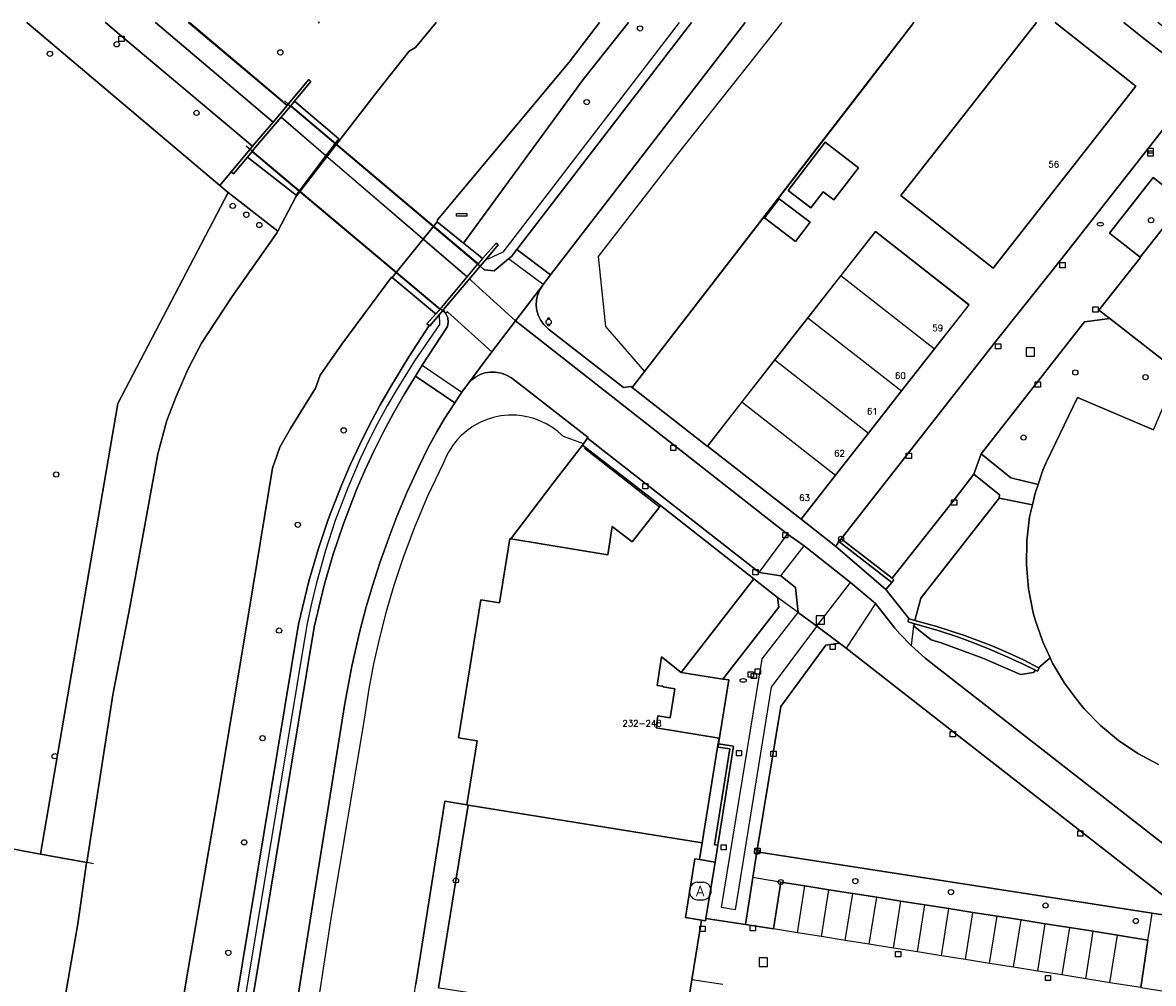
# Model space of a CAD drawing. Header units: metres. Extents: x 108000 to 109000, y 423600 to 424200.
# Tile 94 of 106: x 108627 to 108735, y 424108 to 424200. Entities that reach past the tile are written whole.
import ezdxf

# ---------------------------------------------------------------- set-up
doc = ezdxf.new("R2010")
doc.units = ezdxf.units.M
doc.header["$MEASUREMENT"] = 0
for name, color, linetype in [('afval apart plaats', 10, 'Continuous'), ('afvalbak', 10, 'Continuous'), ('brandkraan _ -put', 10, 'Continuous'), ('dek', 10, 'Continuous'), ('Erf', 10, 'Continuous'), ('Fietspad', 10, 'Continuous'), ('gasput', 10, 'Continuous'), ('gesloten verharding', 10, 'Continuous'), ('groenvoorziening', 10, 'Continuous'), ('half verhard', 10, 'Continuous'), ('Hek', 10, 'Continuous'), ('Huisnummers', 10, 'Continuous'), ('inspectie- _rioolput', 10, 'Continuous'), ('kolk', 10, 'Continuous'), ('Muur', 10, 'Continuous'), ('oever_ slootkant', 10, 'Continuous'), ('onverhard', 10, 'Continuous'), ('open verharding', 10, 'Continuous'), ('pand', 10, 'Continuous'), ('Parkeervlak', 10, 'Continuous'), ('rijbaan lokale weg', 10, 'Continuous'), ('struiken', 10, 'Continuous'), ('vegetatieobject', 10, 'Continuous'), ('verklikker transportleiding', 10, 'Continuous'), ('Voetpad', 10, 'Continuous'), ('Walbescherming', 10, 'Continuous'), ('waterleidingput', 10, 'Continuous'), ('waterloop_ sloot', 10, 'Continuous'), ('Wegmarkering', 10, 'Continuous'), ('Woonerf', 10, 'Continuous')]:
    doc.layers.add(name, color=color, linetype=linetype)
doc.styles.get("Standard").update_dxf_attribs({"font": 'txt.shx'})

# ---------------------------------------------------------------- blocks, each defined once
blk = doc.blocks.new('138_ACAD_1_FMEBLOCK26')
at = {"layer": 'pand', "color": 1}
for points in [[(1.73, 11.71), (-11.22, -4.79), (-2.4, -11.72)], [(-2.4, -11.72), (11.22, 5.64), (3.51, 11.71)]]:
    blk.add_lwpolyline(points, dxfattribs=at)
blk = doc.blocks.new('138_ACAD_1_FMEBLOCK50')
at = {"layer": 'Erf', "color": 52, "true_color": 0xd2d200}
for points in [[(-0.22, 24.98), (-4.82, 19.02), (-25.93, -8.31), (-27.11, -9.84), (-19.94, -15.45), (-19.93, -15.43), (-16.62, -11.21), (-13.48, -7.2), (-10.33, -3.18)], [(-10.33, -3.18), (-7.19, 0.83), (-3.89, 5.05), (5.04, -1.95), (1.75, -6.15), (-1.4, -10.17), (-4.55, -14.19), (-7.69, -18.2), (-10.99, -22.41), (-7.7, -24.98), (-7.48, -24.73), (-7.41, -24.52), (-7.16, -24.29), (7.77, -5.22), (13.91, 2.48), (27.11, 19.31), (21.89, 23.35), (19.82, 24.98)]]:
    blk.add_lwpolyline(points, dxfattribs=at)
blk = doc.blocks.new('138_ACAD_1_FMEBLOCK51')
at = {"layer": 'Erf', "color": 52, "true_color": 0xd2d200}
for points in [[(-2.4, -11.72), (-11.22, -4.79), (1.73, 11.71)], [(3.51, 11.71), (11.22, 5.64), (-2.4, -11.72)]]:
    blk.add_lwpolyline(points, dxfattribs=at)
blk = doc.blocks.new('138_ACAD_1_FMEBLOCK87')
at = {"layer": 'Woonerf', "color": 52, "true_color": 0xd2d200}
blk.add_line((4.22, -1.24), (-0.98, 2.83), dxfattribs=at)
blk.add_lwpolyline([(-4.22, 2.83), (-2.15, 1.2), (3.07, -2.83)], dxfattribs=at)

msp = doc.modelspace()

# ---------------------------------------------------------------- linework, layer by layer
at = {"layer": 'afval apart plaats', "color": 32, "true_color": 0xe17500}
for p, q in [((108691.129, 424117.965), (108691.729, 424117.965)), ((108691.129, 424116.265), (108691.729, 424116.265))]:
    msp.add_line(p, q, dxfattribs=at)
for centre, start, end in [((108691.236, 424117.115), 97.15267, 262.84733), ((108691.623, 424117.115), 277.15267, 82.84733)]:
    msp.add_arc(centre, 0.857, start, end, dxfattribs=at)
at = {"layer": 'afvalbak', "color": 30, "true_color": 0xf07a00}
msp.add_circle((108676.966, 424171.431), 0.25, dxfattribs=at)
for centre, start, end in [((108676.966, 424171.681), 345.52249, 194.47751), ((108676.966, 424171.181), 165.52249, 14.47751)]:
    msp.add_arc(centre, 0.125, start, end, dxfattribs=at)
at = {"layer": 'brandkraan _ -put', "color": 5}
for centre in [(108729.606, 424180.758), (108695.527, 424137.22)]:
    msp.add_ellipse(centre, major_axis=(0.3, 0), ratio=0.5833333, dxfattribs=at)
at = {"layer": 'dek', "color": 255}
msp.add_lwpolyline([(108652.358, 424192.059), (108652.332, 424192.036), (108652.208, 424191.884), (108651.423, 424190.96), (108648.805, 424187.876), (108648.706, 424187.726), (108648.681, 424187.689), (108666.575, 424172.637), (108666.614, 424172.683), (108666.725, 424172.814), (108669.185, 424175.728), (108670.092, 424176.802), (108670.187, 424176.934), (108670.227, 424176.99), (108652.358, 424192.059)], dxfattribs=at)
at = {"layer": 'Erf', "color": 52, "true_color": 0xd2d200}
for points in [[(108628.481, 424120.639), (108635.856, 424163.643), (108646.372, 424183.788), (108645.576, 424184.46), (108627.156, 424200)], [(108699.806, 424183.977), (108703.343, 424188.592), (108706.523, 424186.155), (108704.169, 424183.084), (108703.156, 424183.861), (108701.972, 424182.317), (108699.806, 424183.977)], [(108698.947, 424183.195), (108701.921, 424180.942), (108700.531, 424179.108), (108697.557, 424181.36), (108698.947, 424183.195)], [(108683.04, 424151.903), (108684.927, 424150.433), (108687.496, 424153.73), (108687.545, 424153.793), (108687.634, 424153.907), (108680.207, 424159.654), (108677.364, 424156.018), (108673.342, 424150.72), (108682.604, 424149.216), (108683.04, 424151.903)], [(108602.955, 424125.555), (108614.205, 424123.404), (108626.756, 424120.954), (108628.481, 424120.639)], [(108625.721, 424082.202), (108627.089, 424085.596), (108632.018, 424113.987), (108632.875, 424119.813), (108632.879, 424119.836), (108628.481, 424120.639)]]:
    msp.add_lwpolyline(points, dxfattribs=at)
at = {"layer": 'Fietspad', "color": 255}
for p, q in [((108648.681, 424187.689), (108653.159, 424183.922)), ((108653.159, 424183.922), (108655.711, 424187.282)), ((108697.063, 424147.513), (108699.75, 424151.173)), ((108701.343, 424150.051), (108699.75, 424151.173)), ((108699.122, 424147.192), (108701.343, 424150.051)), ((108705.783, 424146.57), (108701.343, 424150.051)), ((108697.063, 424147.513), (108699.122, 424147.192)), ((108702.554, 424142.39), (108705.783, 424146.57)), ((108708.156, 424144.564), (108705.783, 424146.57)), ((108708.156, 424144.564), (108705.359, 424140.283))]:
    msp.add_line(p, q, dxfattribs=at)
for points in [[(108634.664, 424200), (108636.199, 424198.693), (108648.715, 424188.197), (108650.66, 424190.512), (108639.431, 424200)], [(108655.711, 424187.282), (108656.935, 424188.893), (108652.723, 424192.503), (108652.358, 424192.059), (108652.332, 424192.036), (108648.805, 424187.876)], [(108655.711, 424187.282), (108651.423, 424190.96), (108648.805, 424187.876)], [(108648.681, 424187.689), (108648.228, 424187.152), (108652.867, 424183.538), (108653.159, 424183.922)], [(108648.805, 424187.876), (108648.706, 424187.726), (108648.681, 424187.689)], [(108653.159, 424183.922), (108666.575, 424172.637), (108666.614, 424172.683), (108666.725, 424172.814), (108669.185, 424175.728), (108655.711, 424187.282)], [(108699.75, 424151.173), (108673.792, 424171.551), (108671.547, 424168.562), (108669.303, 424165.574), (108669.536, 424165.827), (108669.983, 424166.171), (108670.419, 424166.401), (108670.886, 424166.56), (108671.372, 424166.643), (108671.865, 424166.647), (108672.421, 424166.557), (108672.887, 424166.397), (108673.433, 424166.091), (108680.73, 424160.393), (108680.663, 424160.336), (108696.704, 424147.794), (108697.063, 424147.513)], [(108699.122, 424147.192), (108700.505, 424146.096), (108700.78, 424143.708), (108702.554, 424142.39)], [(108705.359, 424140.283), (108715.538, 424132.339), (108737.469, 424115.225), (108743.233, 424110.694), (108747.269, 424107.505), (108747.155, 424107.642), (108749.577, 424110.737), (108712.889, 424139.344), (108711.569, 424140.535), (108710.471, 424141.672), (108709.999, 424142.208), (108708.156, 424144.564)], [(108702.554, 424142.39), (108704.731, 424140.773), (108705.359, 424140.283)]]:
    msp.add_lwpolyline(points, dxfattribs=at)
at = {"layer": 'gasput', "color": 254, "true_color": 0xd2d2d2}
for p, q in [((108696.284, 424137.39), (108696.284, 424137.89)), ((108696.284, 424137.89), (108696.784, 424137.89)), ((108696.668, 424137.821), (108696.668, 424138.321)), ((108696.668, 424138.321), (108697.168, 424138.321)), ((108697.168, 424137.821), (108696.668, 424137.821)), ((108696.784, 424137.89), (108696.784, 424137.39)), ((108697.168, 424138.321), (108697.168, 424137.821)), ((108696.784, 424137.39), (108696.284, 424137.39))]:
    msp.add_line(p, q, dxfattribs=at)
at = {"layer": 'gesloten verharding', "color": 255}
for points in [[(108652.103, 424192.229), (108651.998, 424192.104), (108650.66, 424190.512), (108648.715, 424188.197), (108648.479, 424187.916), (108646.674, 424185.767), (108646.892, 424185.574), (108648.228, 424187.152), (108648.681, 424187.689), (108648.706, 424187.726), (108648.805, 424187.876), (108652.332, 424192.036), (108652.358, 424192.059), (108652.723, 424192.503), (108654.265, 424194.381), (108654.072, 424194.574), (108652.103, 424192.229)], [(108670.647, 424177.473), (108670.254, 424177.79), (108668.837, 424178.934), (108666.311, 424180.974), (108662.038, 424175.679), (108666.073, 424172.307), (108666.2, 424172.201)], [(108666.2, 424172.201), (108665.347, 424171.236), (108665.571, 424171.079), (108665.618, 424171.046), (108666.517, 424172.114), (108666.838, 424172.495), (108666.938, 424172.613), (108669.403, 424175.539), (108670.415, 424176.741), (108671.055, 424177.501), (108672.131, 424178.778), (108671.952, 424178.964), (108670.647, 424177.473)], [(108670.647, 424177.473), (108670.227, 424176.99), (108670.187, 424176.934), (108670.092, 424176.802), (108666.725, 424172.814), (108666.614, 424172.683), (108666.2, 424172.201)], [(108693.125, 424130.854), (108693.085, 424130.86), (108691.613, 424121.726), (108691.351, 424120.118), (108692.839, 424119.876), (108693.096, 424121.48), (108692.782, 424121.525), (108694.247, 424130.68), (108693.125, 424130.854)]]:
    msp.add_lwpolyline(points, dxfattribs=at)
at = {"layer": 'groenvoorziening', "color": 3}
for points in [[(108642.601, 424200), (108651.578, 424192.457), (108651.643, 424192.403), (108651.998, 424192.104), (108652.103, 424192.229), (108654.072, 424194.574), (108654.265, 424194.381), (108652.723, 424192.503), (108656.935, 424188.893), (108652.867, 424183.538), (108648.228, 424187.152), (108646.892, 424185.574), (108646.674, 424185.767), (108645.576, 424184.46), (108646.372, 424183.788), (108651.121, 424180.108), (108652.847, 424183.365), (108660.627, 424193.467), (108663.649, 424197.285), (108664.249, 424197.612), (108666.239, 424200)], [(108684.572, 424200), (108680.269, 424194.556), (108668.837, 424178.934), (108670.254, 424177.79), (108670.647, 424177.473), (108671.952, 424178.964), (108672.131, 424178.778), (108671.055, 424177.501)], [(108671.055, 424177.501), (108670.415, 424176.741), (108670.742, 424176.477), (108670.838, 424176.396), (108671.758, 424176.307), (108673.145, 424177.449), (108673.42, 424177.675), (108673.935, 424178.344), (108690.595, 424200)], [(108689.422, 424200), (108672.6, 424178.106), (108671.156, 424177.416), (108671.055, 424177.501)], [(108695.73, 424200), (108677.152, 424175.926), (108676.437, 424175), (108676.403, 424174.956), (108676.14, 424174.55), (108675.923, 424174.039), (108675.813, 424173.567), (108675.782, 424173.013), (108675.839, 424172.531), (108675.972, 424172.064), (108676.214, 424171.565), (108676.498, 424171.171), (108676.949, 424170.741), (108684.11, 424165.177), (108684.82, 424165.254), (108684.924, 424165.173), (108686.112, 424166.711)], [(108699.212, 424200), (108695.928, 424195.87), (108689.308, 424187.546), (108681.691, 424177.68), (108682.4, 424170.982), (108686.112, 424166.711)], [(108686.112, 424166.711), (108707.216, 424194.039), (108711.819, 424200)], [(108737.57, 424182.907), (108734.644, 424185.223), (108730.488, 424179.912), (108733.399, 424177.624), (108737.57, 424182.907)], [(108666.517, 424172.114), (108665.618, 424171.046), (108665.571, 424171.079), (108663.63, 424168.102), (108662.977, 424167.053), (108661.895, 424165.279), (108660.857, 424163.464), (108659.869, 424161.619), (108658.933, 424159.747), (108658.05, 424157.85), (108657.219, 424155.921), (108655.96, 424152.678), (108654.957, 424149.703), (108654.077, 424146.685), (108653.101, 424142.585), (108644.409, 424090.053), (108643.383, 424084.267), (108642.204, 424077.264), (108634.969, 424034.289), (108634.44, 424030.826), (108618.367, 424033.903)], [(108643.683, 424077.015), (108644.861, 424084.012), (108645.887, 424089.8), (108654.572, 424142.288), (108655.528, 424146.301), (108656.388, 424149.253), (108657.371, 424152.167), (108658.607, 424155.353), (108659.419, 424157.236), (108660.284, 424159.095), (108661.201, 424160.929), (108662.169, 424162.737), (108663.187, 424164.516), (108664.254, 424166.266), (108664.895, 424167.296), (108667.312, 424171.002), (108667.376, 424171.412), (108667.334, 424171.809), (108667.166, 424172.22), (108667.128, 424172.252), (108666.981, 424172.481), (108666.938, 424172.613), (108666.838, 424172.495), (108666.517, 424172.114)], [(108666.517, 424172.114), (108666.559, 424171.181), (108664.175, 424167.726), (108662.401, 424164.888), (108661.565, 424163.438), (108660.609, 424161.673), (108659.85, 424160.181), (108658.988, 424158.367), (108657.792, 424155.602), (108656.605, 424152.473), (108655.665, 424149.611), (108654.767, 424146.387), (108654.302, 424144.434), (108653.896, 424142.486), (108645.162, 424089.896), (108643.683, 424077.015)], [(108737.043, 424166.656), (108730.502, 424171.755), (108728.109, 424171.433), (108718.252, 424158.829), (108721.063, 424156.565), (108723.666, 424155.931), (108724.125, 424157.275), (108724.468, 424158.085), (108727.423, 424164.208), (108734.68, 424161.119), (108737.043, 424166.656)], [(108680.519, 424160.12), (108680.663, 424160.336), (108680.73, 424160.393), (108673.433, 424166.091), (108672.887, 424166.397), (108672.421, 424166.557), (108671.865, 424166.647), (108671.372, 424166.643), (108670.886, 424166.56), (108670.419, 424166.401), (108669.983, 424166.171), (108669.536, 424165.827), (108669.303, 424165.574), (108668.677, 424164.715), (108668.006, 424163.725), (108667.004, 424162.147), (108666.29, 424160.929), (108665.478, 424159.443), (108664.534, 424157.537), (108663.474, 424155.218), (108662.485, 424152.868), (108661.696, 424150.83), (108660.843, 424148.427), (108660.171, 424146.347), (108659.554, 424144.25), (108658.905, 424141.784), (108658.182, 424138.587), (108657.527, 424135.003), (108649.236, 424083.319)], [(108680.519, 424160.12), (108680.274, 424159.804), (108678.367, 424160.5), (108677.844, 424160.973), (108677.336, 424161.35), (108676.796, 424161.68), (108676.131, 424162), (108675.537, 424162.217), (108675.028, 424162.357), (108674.406, 424162.472), (108673.881, 424162.525), (108673.143, 424162.532), (108672.408, 424162.46), (108671.788, 424162.337), (108671.081, 424162.123), (108670.401, 424161.835), (108669.756, 424161.477), (108669.152, 424161.053), (108668.596, 424160.567), (108668.233, 424160.185), (108667.836, 424159.692), (108667.486, 424159.165), (108667.232, 424158.703), (108666.9, 424157.927), (108665.412, 424154.797), (108664.182, 424151.892), (108663.072, 424148.939), (108662.188, 424146.277), (108661.402, 424143.586), (108660.714, 424140.867), (108660.264, 424138.812), (108659.81, 424136.401), (108659.34, 424133.281), (108656.255, 424114.898), (108652.01, 424087.298)], [(108654.01, 424054.003), (108654.201, 424053.972), (108654.707, 424057.113), (108656.277, 424067.168), (108656.762, 424070.1), (108657.714, 424069.926), (108658.214, 424072.933), (108658.232, 424073.043), (108656.391, 424073.343), (108660.73, 424100.404), (108663.486, 424103.133), (108664.291, 424108.231), (108667.052, 424125.702), (108669.158, 424125.342), (108670.152, 424131.458), (108668.357, 424131.75), (108670.488, 424144.893), (108672.274, 424144.606), (108673.259, 424150.734), (108673.342, 424150.72), (108677.364, 424156.018), (108680.207, 424159.654), (108680.519, 424160.12)], [(108719.946, 424154.624), (108719.992, 424154.923), (108717.534, 424156.914), (108715.652, 424154.454), (108709.732, 424146.965), (108709.909, 424146.828), (108709.713, 424146.556), (108709.128, 424145.883), (108711.352, 424143.078), (108711.912, 424142.925), (108712.479, 424145.057), (108719.946, 424154.624)], [(108705.359, 424140.283), (108704.731, 424140.773), (108703.417, 424140.567), (108699.123, 424134.737), (108696.842, 424120.848), (108734.554, 424115.01), (108737.006, 424114.63), (108737.469, 424115.225), (108715.538, 424132.339), (108705.359, 424140.283)]]:
    msp.add_lwpolyline(points, dxfattribs=at)
at = {"layer": 'half verhard', "color": 255}
msp.add_lwpolyline([(108698.81, 424145.142), (108696.549, 424146.916), (108689.616, 424137.986), (108693.573, 424137.322), (108698.924, 424144.21), (108698.81, 424145.142)], dxfattribs=at)
at = {"layer": 'Hek', "color": 30}
for p, q in [((108651.749, 424192.529), (108652.103, 424192.229)), ((108652.103, 424192.229), (108652.332, 424192.036)), ((108670.187, 424176.934), (108652.332, 424192.036)), ((108648.706, 424187.726), (108666.614, 424172.683)), ((108670.415, 424176.741), (108670.187, 424176.934)), ((108670.742, 424176.477), (108670.415, 424176.741)), ((108666.838, 424172.495), (108666.614, 424172.683)), ((108667.029, 424172.335), (108666.838, 424172.495)), ((108667.128, 424172.252), (108667.029, 424172.335)), ((108680.399, 424159.378), (108687.545, 424153.793)), ((108724.81, 424139.373), (108723.714, 424138.412)), ((108633.538, 424119.715), (108632.879, 424119.836))]:
    msp.add_line(p, q, dxfattribs=at)
for points in [[(108627.156, 424200), (108645.576, 424184.46), (108646.372, 424183.788), (108651.121, 424180.108)], [(108651.578, 424192.457), (108651.578, 424192.505), (108642.696, 424200)], [(108648.109, 424188.227), (108648.479, 424187.916), (108648.706, 424187.726)], [(108711.912, 424142.925), (108712.479, 424145.057), (108719.946, 424154.624), (108723.123, 424153.967)], [(108632.879, 424119.836), (108628.481, 424120.639), (108626.756, 424120.954), (108614.205, 424123.404), (108602.955, 424125.555), (108589.552, 424128.103), (108589.543, 424128.054)]]:
    msp.add_lwpolyline(points, dxfattribs=at)
at = {"layer": 'inspectie- _rioolput', "color": 30}
for p, q in [((108723.327, 424168.973), (108722.527, 424168.973)), ((108722.527, 424168.973), (108722.527, 424168.173)), ((108723.327, 424168.173), (108723.327, 424168.973)), ((108722.527, 424168.173), (108723.327, 424168.173)), ((108703.279, 424143.389), (108702.479, 424143.389)), ((108702.479, 424143.389), (108702.479, 424142.589)), ((108703.279, 424142.589), (108703.279, 424143.389)), ((108702.479, 424142.589), (108703.279, 424142.589)), ((108697.863, 424110.725), (108697.063, 424110.725)), ((108697.063, 424110.725), (108697.063, 424109.925)), ((108697.863, 424109.925), (108697.863, 424110.725)), ((108697.063, 424109.925), (108697.863, 424109.925))]:
    msp.add_line(p, q, dxfattribs=at)
at = {"layer": 'kolk', "color": 30, "true_color": 0xf07a00}
for p, q in [((108635.949, 424198.193), (108635.949, 424198.693)), ((108635.949, 424198.693), (108636.449, 424198.693)), ((108636.449, 424198.193), (108635.949, 424198.193)), ((108636.449, 424198.693), (108636.449, 424198.193)), ((108734.156, 424187.259), (108734.156, 424187.759)), ((108734.156, 424187.759), (108734.656, 424187.759)), ((108734.656, 424187.259), (108734.156, 424187.259)), ((108734.168, 424187.53), (108734.168, 424188.03)), ((108734.168, 424188.03), (108734.668, 424188.03)), ((108734.668, 424187.53), (108734.168, 424187.53)), ((108734.656, 424187.759), (108734.656, 424187.259)), ((108734.668, 424188.03), (108734.668, 424187.53)), ((108725.742, 424176.592), (108725.742, 424177.092)), ((108725.742, 424177.092), (108726.242, 424177.092)), ((108726.242, 424176.592), (108725.742, 424176.592)), ((108726.242, 424177.092), (108726.242, 424176.592)), ((108728.896, 424172.375), (108728.896, 424172.875)), ((108728.896, 424172.875), (108729.396, 424172.875)), ((108729.396, 424172.375), (108728.896, 424172.375)), ((108729.396, 424172.875), (108729.396, 424172.375)), ((108719.606, 424168.854), (108719.606, 424169.354)), ((108719.606, 424169.354), (108720.106, 424169.354)), ((108720.106, 424168.854), (108719.606, 424168.854)), ((108720.106, 424169.354), (108720.106, 424168.854)), ((108723.389, 424165.218), (108723.389, 424165.718)), ((108723.389, 424165.718), (108723.889, 424165.718)), ((108723.889, 424165.718), (108723.889, 424165.218)), ((108723.889, 424165.218), (108723.389, 424165.218)), ((108688.609, 424159.164), (108688.609, 424159.664)), ((108688.609, 424159.664), (108689.109, 424159.664)), ((108689.109, 424159.164), (108688.609, 424159.164)), ((108689.109, 424159.664), (108689.109, 424159.164)), ((108711.078, 424158.396), (108711.078, 424158.896)), ((108711.078, 424158.896), (108711.578, 424158.896)), ((108711.578, 424158.396), (108711.078, 424158.396)), ((108711.578, 424158.896), (108711.578, 424158.396)), ((108685.944, 424155.513), (108685.944, 424156.013)), ((108685.944, 424156.013), (108686.444, 424156.013)), ((108686.444, 424156.013), (108686.444, 424155.513)), ((108686.444, 424155.513), (108685.944, 424155.513)), ((108715.402, 424153.954), (108715.402, 424154.454)), ((108715.402, 424154.454), (108715.902, 424154.454)), ((108715.902, 424153.954), (108715.402, 424153.954)), ((108715.902, 424154.454), (108715.902, 424153.954)), ((108699.3, 424150.83), (108699.3, 424151.33)), ((108699.3, 424151.33), (108699.8, 424151.33)), ((108699.8, 424150.83), (108699.3, 424150.83)), ((108699.8, 424151.33), (108699.8, 424150.83)), ((108696.454, 424147.294), (108696.454, 424147.794)), ((108696.454, 424147.794), (108696.954, 424147.794)), ((108696.954, 424147.294), (108696.454, 424147.294)), ((108696.954, 424147.794), (108696.954, 424147.294)), ((108703.815, 424140.169), (108703.815, 424140.669)), ((108703.815, 424140.669), (108704.315, 424140.669)), ((108704.315, 424140.169), (108703.815, 424140.169)), ((108704.315, 424140.669), (108704.315, 424140.169)), ((108715.288, 424131.839), (108715.288, 424132.339)), ((108715.288, 424132.339), (108715.788, 424132.339)), ((108715.788, 424132.339), (108715.788, 424131.839)), ((108715.788, 424131.839), (108715.288, 424131.839)), ((108694.875, 424130.02), (108694.875, 424130.52)), ((108694.875, 424130.52), (108695.375, 424130.52)), ((108695.375, 424130.02), (108694.875, 424130.02)), ((108695.375, 424130.52), (108695.375, 424130.02)), ((108698.17, 424129.957), (108698.17, 424130.457)), ((108698.17, 424130.457), (108698.67, 424130.457)), ((108698.67, 424130.457), (108698.67, 424129.957)), ((108698.67, 424129.957), (108698.17, 424129.957)), ((108727.45, 424122.348), (108727.45, 424122.848)), ((108727.45, 424122.848), (108727.95, 424122.848)), ((108727.95, 424122.848), (108727.95, 424122.348)), ((108693.414, 424121.039), (108693.414, 424121.539)), ((108693.414, 424121.539), (108693.914, 424121.539)), ((108693.914, 424121.539), (108693.914, 424121.039)), ((108727.95, 424122.348), (108727.45, 424122.348)), ((108693.914, 424121.039), (108693.414, 424121.039)), ((108696.653, 424120.721), (108696.653, 424121.221)), ((108696.653, 424121.221), (108697.153, 424121.221)), ((108697.153, 424120.721), (108696.653, 424120.721)), ((108697.153, 424121.221), (108697.153, 424120.721)), ((108696.192, 424113.318), (108696.192, 424113.818)), ((108696.192, 424113.818), (108696.692, 424113.818)), ((108696.692, 424113.818), (108696.692, 424113.318)), ((108691.404, 424113.256), (108691.404, 424113.756)), ((108691.404, 424113.756), (108691.904, 424113.756)), ((108691.904, 424113.256), (108691.404, 424113.256)), ((108691.904, 424113.756), (108691.904, 424113.256)), ((108696.692, 424113.318), (108696.192, 424113.318)), ((108710.06, 424110.849), (108710.06, 424111.349)), ((108710.06, 424111.349), (108710.56, 424111.349)), ((108710.56, 424110.849), (108710.06, 424110.849)), ((108710.56, 424111.349), (108710.56, 424110.849)), ((108724.367, 424108.564), (108724.367, 424109.064)), ((108724.367, 424109.064), (108724.867, 424109.064)), ((108724.867, 424108.564), (108724.367, 424108.564)), ((108724.867, 424109.064), (108724.867, 424108.564))]:
    msp.add_line(p, q, dxfattribs=at)
at = {"layer": 'Muur', "color": 12, "true_color": 0xd20000}
for p, q in [((108684.82, 424165.254), (108684.924, 424165.173)), ((108680.207, 424159.654), (108677.364, 424156.018)), ((108687.634, 424153.907), (108680.207, 424159.654)), ((108701.046, 424152.604), (108704.333, 424150.034)), ((108704.333, 424150.034), (108704.553, 424150.291))]:
    msp.add_line(p, q, dxfattribs=at)
for points in [[(108684.924, 424165.173), (108692.094, 424159.569), (108692.108, 424159.587)], [(108711.92, 424142.622), (108711.272, 424142.809), (108711.32, 424143.085), (108711.352, 424143.078)], [(108711.912, 424142.925), (108711.352, 424143.078), (108711.32, 424143.085), (108711.272, 424142.809), (108711.92, 424142.622), (108714.232, 424141.955), (108715.985, 424141.37), (108717.431, 424140.84), (108719.091, 424140.182), (108720.513, 424139.577), (108722.197, 424138.802), (108723.423, 424138.193), (108723.625, 424138.093), (108723.778, 424138.378), (108723.714, 424138.412), (108722.287, 424139.168), (108720.541, 424139.985), (108719.204, 424140.536), (108716.644, 424141.493), (108714.012, 424142.349), (108711.912, 424142.925)], [(108711.352, 424143.078), (108711.912, 424142.925), (108714.012, 424142.349), (108716.644, 424141.493), (108719.204, 424140.536), (108720.541, 424139.985), (108722.287, 424139.168), (108723.714, 424138.412), (108723.778, 424138.378), (108723.625, 424138.093), (108723.423, 424138.193)], [(108723.423, 424138.193), (108722.197, 424138.802), (108720.513, 424139.577), (108719.091, 424140.182), (108717.431, 424140.84), (108715.985, 424141.37), (108714.232, 424141.955), (108711.92, 424142.622)], [(108693.096, 424121.48), (108692.782, 424121.525), (108694.247, 424130.68), (108693.125, 424130.854), (108693.174, 424131.17)], [(108693.174, 424131.17), (108693.125, 424130.854), (108694.247, 424130.68), (108692.782, 424121.525), (108693.096, 424121.48), (108694.612, 424130.947), (108693.174, 424131.17)], [(108693.174, 424131.17), (108694.612, 424130.947), (108693.096, 424121.48)]]:
    msp.add_lwpolyline(points, dxfattribs=at)
at = {"layer": 'oever_ slootkant', "color": 92, "true_color": 0x00c300}
for points in [[(108681.81, 424200), (108678.907, 424196.23), (108666.365, 424181.17), (108666.311, 424180.974), (108668.837, 424178.934), (108680.269, 424194.556), (108684.572, 424200)], [(108651.121, 424180.108), (108646.372, 424183.788), (108635.856, 424163.643), (108628.481, 424120.639), (108632.879, 424119.836), (108635.38, 424135.833), (108637.02, 424144.373), (108639.654, 424158.847), (108640.529, 424162.013), (108641.404, 424164.317), (108642.544, 424166.898), (108643.829, 424169.41), (108646.763, 424173.848), (108650.991, 424179.863), (108651.121, 424180.108)], [(108644.409, 424090.053), (108653.101, 424142.585), (108654.077, 424146.685), (108654.957, 424149.703), (108655.96, 424152.678), (108657.219, 424155.921), (108658.05, 424157.85), (108658.933, 424159.747), (108659.869, 424161.619), (108660.857, 424163.464), (108661.895, 424165.279), (108662.977, 424167.053), (108663.63, 424168.102), (108665.571, 424171.079), (108665.347, 424171.236), (108666.2, 424172.201), (108666.073, 424172.307), (108662.038, 424175.679), (108661.981, 424175.714), (108657.214, 424169.323), (108655.172, 424166.362), (108654.726, 424165.097), (108652.333, 424161.251), (108651.325, 424159.469), (108650.608, 424157.481), (108648.366, 424143.741), (108645.32, 424125.66), (108642.572, 424109.661), (108639.311, 424090.235)]]:
    msp.add_lwpolyline(points, dxfattribs=at)
at = {"layer": 'onverhard', "color": 255}
for points in [[(108627.156, 424200), (108645.576, 424184.46), (108646.674, 424185.767), (108648.479, 424187.916), (108648.715, 424188.197), (108636.199, 424198.693), (108634.664, 424200)], [(108704.879, 424150.729), (108704.626, 424150.496), (108709.713, 424146.556), (108709.909, 424146.828), (108709.732, 424146.965), (108704.879, 424150.729)], [(108666.455, 424107.889), (108668.115, 424118.116), (108669.286, 424125.321), (108669.158, 424125.342), (108667.052, 424125.702), (108664.291, 424108.231)], [(108734.554, 424115.01), (108696.842, 424120.848), (108696.45, 424118.396)], [(108696.45, 424118.396), (108695.737, 424113.929), (108698.41, 424113.509), (108699.114, 424117.962)], [(108699.114, 424117.962), (108697.733, 424118.187), (108696.45, 424118.396)], [(108699.114, 424117.962), (108701.407, 424117.601), (108703.699, 424117.241), (108705.982, 424116.882), (108708.274, 424116.522), (108710.575, 424116.16), (108712.866, 424115.8), (108715.166, 424115.438), (108717.457, 424115.078), (108719.757, 424114.716), (108722.048, 424114.356), (108724.361, 424113.992), (108726.657, 424113.631), (108728.938, 424113.273), (108731.239, 424112.911), (108734.154, 424112.424)], [(108734.154, 424112.424), (108733.481, 424107.895), (108739.119, 424107.026), (108742.542, 424106.447), (108745.725, 424105.958), (108745.966, 424105.962), (108746.167, 424106.084), (108746.537, 424106.561), (108747.269, 424107.505), (108743.233, 424110.694), (108737.469, 424115.225), (108737.006, 424114.63), (108734.554, 424115.01)], [(108734.154, 424112.424), (108734.355, 424113.725), (108734.554, 424115.01)]]:
    msp.add_lwpolyline(points, dxfattribs=at)
at = {"layer": 'open verharding', "color": 255}
msp.add_line((108723.123, 424153.967), (108719.946, 424154.624), dxfattribs=at)
for points in [[(108723.123, 424153.967), (108723.379, 424155.09), (108723.666, 424155.931), (108721.063, 424156.565), (108718.252, 424158.829), (108717.534, 424156.914), (108719.992, 424154.923), (108719.946, 424154.624)], [(108719.946, 424154.624), (108712.479, 424145.057), (108711.912, 424142.925), (108714.012, 424142.349), (108716.644, 424141.493), (108719.204, 424140.536), (108720.541, 424139.985), (108722.287, 424139.168), (108723.714, 424138.412), (108724.81, 424139.373), (108724.109, 424140.889), (108723.389, 424143.002), (108723.21, 424143.678), (108722.764, 424145.942), (108722.556, 424148.241), (108722.591, 424150.549), (108722.866, 424152.84), (108723.123, 424153.967)], [(108693.573, 424137.322), (108689.616, 424137.986), (108687.748, 424139.46), (108687.313, 424136.746), (108687.858, 424136.659), (108687.847, 424136.589), (108688.992, 424136.409), (108688.551, 424133.643), (108687.396, 424133.831), (108687.208, 424132.676), (108693.22, 424131.697), (108693.085, 424130.86), (108693.125, 424130.854), (108693.174, 424131.17), (108694.163, 424137.271), (108693.573, 424137.322)], [(108690.924, 424120.188), (108691.351, 424120.118), (108691.613, 424121.726), (108669.286, 424125.321), (108668.115, 424118.116), (108666.455, 424107.889), (108666.541, 424107.876), (108684.889, 424105.016), (108689.917, 424104.232), (108690.627, 424108.638), (108691.544, 424114.327), (108690.007, 424114.576), (108690.924, 424120.188)]]:
    msp.add_lwpolyline(points, dxfattribs=at)
at = {"layer": 'pand', "color": 1}
for p, q in [((108704.85, 424175.85), (108701.705, 424171.835)), ((108704.85, 424175.85), (108713.784, 424168.862)), ((108701.705, 424171.835), (108698.553, 424167.813)), ((108701.705, 424171.835), (108710.638, 424164.847)), ((108710.638, 424164.847), (108713.784, 424168.862)), ((108698.553, 424167.813), (108695.414, 424163.806)), ((108698.553, 424167.813), (108707.487, 424160.825)), ((108707.487, 424160.825), (108710.638, 424164.847)), ((108695.414, 424163.806), (108704.348, 424156.818)), ((108704.348, 424156.818), (108707.487, 424160.825))]:
    msp.add_line(p, q, dxfattribs=at)
for points in [[(108699.806, 424183.977), (108701.972, 424182.317), (108703.156, 424183.861), (108704.169, 424183.084), (108706.523, 424186.155), (108703.343, 424188.592), (108699.806, 424183.977)], [(108698.947, 424183.195), (108697.557, 424181.36), (108700.531, 424179.108), (108701.921, 424180.942), (108698.947, 424183.195)], [(108713.784, 424168.862), (108717.079, 424173.068), (108708.151, 424180.063), (108704.85, 424175.85)], [(108695.414, 424163.806), (108692.108, 424159.587), (108701.046, 424152.604), (108704.348, 424156.818)], [(108734.68, 424161.119), (108727.423, 424164.208), (108724.468, 424158.085), (108724.125, 424157.275), (108723.666, 424155.931)], [(108723.666, 424155.931), (108723.379, 424155.09), (108723.123, 424153.967), (108722.866, 424152.84), (108722.591, 424150.549), (108722.556, 424148.241), (108722.764, 424145.942), (108723.21, 424143.678), (108723.389, 424143.002), (108724.109, 424140.889), (108724.81, 424139.373), (108725.046, 424138.862), (108726.19, 424136.944), (108727.528, 424135.156), (108728.062, 424134.518), (108729.619, 424132.911), (108731.334, 424131.475), (108733.191, 424130.226), (108735.168, 424129.178)], [(108689.616, 424137.986), (108696.549, 424146.916), (108687.634, 424153.907), (108687.545, 424153.793), (108687.496, 424153.73), (108684.927, 424150.433), (108683.04, 424151.903), (108682.604, 424149.216), (108673.342, 424150.72), (108673.259, 424150.734), (108672.274, 424144.606), (108670.488, 424144.893), (108668.357, 424131.75), (108670.152, 424131.458), (108669.158, 424125.342), (108669.286, 424125.321), (108691.613, 424121.726), (108693.085, 424130.86), (108693.22, 424131.697), (108687.208, 424132.676), (108687.396, 424133.831), (108688.551, 424133.643), (108688.992, 424136.409), (108687.847, 424136.589), (108687.858, 424136.659), (108687.313, 424136.746), (108687.748, 424139.46), (108689.616, 424137.986)], [(108691.544, 424114.327), (108691.925, 424114.267), (108691.962, 424114.494), (108692.839, 424119.876), (108691.351, 424120.118), (108690.924, 424120.188), (108690.007, 424114.576), (108691.544, 424114.327)]]:
    msp.add_lwpolyline(points, dxfattribs=at)
at = {"layer": 'Parkeervlak', "color": 255}
msp.add_line((108693.574, 424108.19), (108690.627, 424108.638), dxfattribs=at)
for points in [[(108733.481, 424107.895), (108734.154, 424112.424), (108731.239, 424112.911), (108728.938, 424113.273), (108726.657, 424113.631), (108724.361, 424113.992), (108722.048, 424114.356), (108719.757, 424114.716), (108717.457, 424115.078), (108715.166, 424115.438), (108712.866, 424115.8), (108710.575, 424116.16), (108708.274, 424116.522), (108705.982, 424116.882), (108703.699, 424117.241), (108701.407, 424117.601), (108699.114, 424117.962), (108698.41, 424113.509)], [(108698.41, 424113.509), (108695.737, 424113.929), (108691.962, 424114.494), (108691.925, 424114.267), (108691.544, 424114.327), (108690.627, 424108.638)], [(108733.481, 424107.895), (108730.527, 424108.367), (108728.221, 424108.736), (108725.934, 424109.102), (108723.647, 424109.467), (108721.334, 424109.837), (108719.044, 424110.203), (108716.746, 424110.571), (108714.456, 424110.937), (108712.157, 424111.305), (108709.866, 424111.671), (108707.566, 424112.039), (108705.275, 424112.405), (108702.992, 424112.77), (108700.702, 424113.136), (108698.41, 424113.509)], [(108690.627, 424108.638), (108689.917, 424104.232), (108689.52, 424101.787)]]:
    msp.add_lwpolyline(points, dxfattribs=at)
at = {"layer": 'rijbaan lokale weg', "color": 255}
for p, q in [((108690.595, 424200), (108673.935, 424178.344)), ((108677.152, 424175.926), (108695.73, 424200)), ((108677.152, 424175.926), (108673.935, 424178.344)), ((108671.547, 424168.562), (108673.792, 424171.551)), ((108668.006, 424163.725), (108664.254, 424166.266))]:
    msp.add_line(p, q, dxfattribs=at)
for points in [[(108737.57, 424182.907), (108733.399, 424177.624), (108733.448, 424177.571), (108729.465, 424172.541), (108730.502, 424171.755), (108737.043, 424166.656)], [(108673.935, 424178.344), (108673.42, 424177.675), (108673.145, 424177.449), (108671.758, 424176.307), (108670.838, 424176.396), (108670.742, 424176.477), (108670.415, 424176.741), (108669.403, 424175.539)], [(108669.403, 424175.539), (108666.938, 424172.613), (108666.981, 424172.481), (108667.128, 424172.252)], [(108673.792, 424171.551), (108669.616, 424175.36), (108669.403, 424175.539)], [(108673.792, 424171.551), (108676.403, 424174.956), (108676.437, 424175), (108677.152, 424175.926)], [(108667.128, 424172.252), (108667.166, 424172.22), (108667.334, 424171.809), (108667.376, 424171.412), (108667.312, 424171.002), (108664.895, 424167.296), (108664.254, 424166.266)], [(108671.547, 424168.562), (108667.323, 424172.394), (108667.128, 424172.252)], [(108668.006, 424163.725), (108668.677, 424164.715), (108669.303, 424165.574), (108671.547, 424168.562)], [(108664.254, 424166.266), (108663.187, 424164.516), (108662.169, 424162.737), (108661.201, 424160.929), (108660.284, 424159.095), (108659.419, 424157.236), (108658.607, 424155.353), (108657.371, 424152.167), (108656.388, 424149.253), (108655.528, 424146.301), (108654.572, 424142.288), (108645.887, 424089.8), (108644.861, 424084.012), (108643.683, 424077.015), (108636.45, 424034.051), (108636.026, 424031.275)], [(108640.99, 424030.516), (108641.357, 424033.25), (108649.236, 424083.319), (108657.527, 424135.003), (108658.182, 424138.587), (108658.905, 424141.784), (108659.554, 424144.25), (108660.171, 424146.347), (108660.843, 424148.427), (108661.696, 424150.83), (108662.485, 424152.868), (108663.474, 424155.218), (108664.534, 424157.537), (108665.478, 424159.443), (108666.29, 424160.929), (108667.004, 424162.147), (108668.006, 424163.725)]]:
    msp.add_lwpolyline(points, dxfattribs=at)
at = {"layer": 'struiken', "color": 92, "true_color": 0x00c300}
msp.add_lwpolyline([(108719.091, 424140.182), (108717.431, 424140.84), (108715.985, 424141.37), (108714.232, 424141.955), (108711.92, 424142.622), (108711.769, 424142.411), (108713.464, 424141.099), (108714.406, 424140.793), (108718.403, 424139.324), (108721.988, 424137.784), (108723.246, 424137.985), (108723.423, 424138.193), (108722.197, 424138.802), (108720.513, 424139.577), (108719.091, 424140.182)], dxfattribs=at)
at = {"layer": 'vegetatieobject', "color": 3}
msp.add_lwpolyline([(108655.104, 424200), (108654.978, 424200, 0.1275153)], format="xyb", close=True, dxfattribs=at)
for centre in [(108685.684, 424199.442), (108635.743, 424197.933), (108629.369, 424197.023), (108651.358, 424197.158), (108680.597, 424192.414), (108643.362, 424191.384), (108646.813, 424182.508), (108648.114, 424181.662), (108649.351, 424180.685), (108734.454, 424181.137), (108727.222, 424166.606), (108733.927, 424166.159), (108657.4, 424161.079), (108722.282, 424160.397), (108629.968, 424156.868), (108653.022, 424152.07), (108704.879, 424150.729), (108651.237, 424141.976), (108649.663, 424131.705), (108629.824, 424129.981), (108647.907, 424121.76), (108696.842, 424120.848), (108668.115, 424118.116), (108699.114, 424117.962), (108706.232, 424118.061), (108715.358, 424117.012), (108724.381, 424115.726), (108733.006, 424114.256), (108646.394, 424111.222)]:
    msp.add_circle(centre, 0.25, dxfattribs=at)
at = {"layer": 'verklikker transportleiding', "color": 32, "true_color": 0xe17500}
msp.add_lwpolyline([(108668.154, 424181.775), (108669.154, 424181.775), (108669.154, 424181.525), (108668.154, 424181.525), (108668.154, 424181.775)], dxfattribs=at)
at = {"layer": 'Voetpad', "color": 255}
for p, q in [((108700.78, 424143.708), (108698.81, 424145.142)), ((108702.554, 424142.39), (108700.78, 424143.708)), ((108711.769, 424142.411), (108711.569, 424140.535))]:
    msp.add_line(p, q, dxfattribs=at)
for points in [[(108639.431, 424200), (108650.66, 424190.512), (108651.998, 424192.104), (108651.643, 424192.403), (108651.578, 424192.457), (108642.601, 424200)], [(108652.358, 424192.059), (108652.332, 424192.036), (108652.208, 424191.884), (108651.423, 424190.96), (108669.185, 424175.728), (108670.092, 424176.802), (108670.187, 424176.934), (108670.227, 424176.99), (108652.358, 424192.059)], [(108711.769, 424142.411), (108711.92, 424142.622), (108711.272, 424142.809), (108711.32, 424143.085), (108711.352, 424143.078), (108709.128, 424145.883), (108704.333, 424150.034), (108701.046, 424152.604), (108692.108, 424159.587), (108692.094, 424159.569), (108684.924, 424165.173), (108684.82, 424165.254), (108684.11, 424165.177), (108676.949, 424170.741), (108676.498, 424171.171), (108676.214, 424171.565), (108675.972, 424172.064), (108675.839, 424172.531), (108675.782, 424173.013), (108675.813, 424173.567), (108675.923, 424174.039), (108676.14, 424174.55), (108676.403, 424174.956), (108673.792, 424171.551), (108699.75, 424151.173), (108701.343, 424150.051), (108705.783, 424146.57), (108708.156, 424144.564), (108709.999, 424142.208), (108710.471, 424141.672), (108711.569, 424140.535)], [(108700.78, 424143.708), (108700.505, 424146.096), (108699.122, 424147.192), (108697.063, 424147.513), (108696.704, 424147.794), (108680.663, 424160.336), (108680.519, 424160.12), (108680.207, 424159.654), (108687.634, 424153.907), (108696.549, 424146.916), (108698.81, 424145.142)], [(108698.81, 424145.142), (108698.924, 424144.21), (108693.573, 424137.322), (108694.163, 424137.271), (108693.174, 424131.17), (108694.612, 424130.947), (108693.096, 424121.48), (108692.839, 424119.876), (108691.962, 424114.494), (108695.737, 424113.929), (108696.45, 424118.396), (108696.842, 424120.848), (108699.123, 424134.737), (108703.417, 424140.567), (108704.731, 424140.773), (108702.554, 424142.39)], [(108702.554, 424142.39), (108701.757, 424141.358), (108698.208, 424136.559), (108694.753, 424115.315), (108693.473, 424115.541), (108697.337, 424139.276), (108700.78, 424143.708)], [(108735.168, 424129.178), (108733.191, 424130.226), (108731.334, 424131.475), (108729.619, 424132.911), (108728.062, 424134.518), (108727.528, 424135.156), (108726.19, 424136.944), (108725.046, 424138.862), (108724.81, 424139.373), (108723.714, 424138.412), (108723.778, 424138.378), (108723.625, 424138.093), (108723.423, 424138.193), (108723.246, 424137.985), (108721.988, 424137.784), (108718.403, 424139.324), (108714.406, 424140.793), (108713.464, 424141.099), (108711.769, 424142.411)], [(108711.569, 424140.535), (108712.889, 424139.344), (108749.577, 424110.737)]]:
    msp.add_lwpolyline(points, dxfattribs=at)
at = {"layer": 'Walbescherming', "color": 255}
msp.add_lwpolyline([(108663.649, 424197.285), (108660.627, 424193.467), (108652.847, 424183.365)], dxfattribs=at)
at = {"layer": 'waterleidingput', "color": 254, "true_color": 0xd2d2d2}
for p, q in [((108695.999, 424137.532), (108695.999, 424138.032)), ((108695.999, 424138.032), (108696.499, 424138.032)), ((108696.499, 424137.532), (108695.999, 424137.532)), ((108696.499, 424138.032), (108696.499, 424137.532))]:
    msp.add_line(p, q, dxfattribs=at)
at = {"layer": 'waterloop_ sloot', "color": 5}
for points in [[(108666.239, 424200), (108664.249, 424197.612), (108663.649, 424197.285), (108660.627, 424193.467), (108652.847, 424183.365), (108651.121, 424180.108), (108650.991, 424179.863), (108646.763, 424173.848), (108643.829, 424169.41), (108642.544, 424166.898), (108641.404, 424164.317), (108640.529, 424162.013), (108639.654, 424158.847), (108637.02, 424144.373), (108635.38, 424135.833), (108632.879, 424119.836), (108632.875, 424119.813), (108632.018, 424113.987), (108627.089, 424085.596), (108625.721, 424082.202)], [(108639.311, 424090.235), (108642.572, 424109.661), (108645.32, 424125.66), (108648.366, 424143.741), (108650.608, 424157.481), (108651.325, 424159.469), (108652.333, 424161.251), (108654.726, 424165.097), (108655.172, 424166.362), (108657.214, 424169.323), (108661.981, 424175.714), (108662.038, 424175.679), (108666.311, 424180.974), (108666.365, 424181.17), (108678.907, 424196.23), (108681.81, 424200)]]:
    msp.add_lwpolyline(points, dxfattribs=at)
at = {"layer": 'Wegmarkering', "color": 255}
for p, q in [((108676.437, 424175), (108673.145, 424177.449)), ((108673.935, 424178.344), (108677.152, 424175.926)), ((108669.616, 424175.36), (108673.792, 424171.551)), ((108671.547, 424168.562), (108667.323, 424172.394)), ((108664.895, 424167.296), (108668.677, 424164.715)), ((108664.254, 424166.266), (108668.006, 424163.725)), ((108700.702, 424113.136), (108701.407, 424117.601)), ((108702.992, 424112.77), (108703.699, 424117.241)), ((108705.275, 424112.405), (108705.982, 424116.882)), ((108707.566, 424112.039), (108708.274, 424116.522)), ((108709.866, 424111.671), (108710.575, 424116.16)), ((108712.157, 424111.305), (108712.866, 424115.8)), ((108714.456, 424110.937), (108715.166, 424115.438)), ((108716.746, 424110.571), (108717.457, 424115.078)), ((108719.044, 424110.203), (108719.757, 424114.716)), ((108721.334, 424109.837), (108722.048, 424114.356)), ((108723.647, 424109.467), (108724.361, 424113.992)), ((108726.657, 424113.631), (108725.934, 424109.102)), ((108728.221, 424108.736), (108728.938, 424113.273)), ((108730.527, 424108.367), (108731.239, 424112.911))]:
    msp.add_line(p, q, dxfattribs=at)
at = {"layer": 'Woonerf', "color": 52, "true_color": 0xd2d200}
for points in [[(108739.15, 424194.331), (108725.943, 424177.497), (108719.805, 424169.795), (108704.879, 424150.729), (108709.732, 424146.965), (108715.652, 424154.454), (108717.534, 424156.914), (108718.252, 424158.829), (108728.109, 424171.433), (108730.502, 424171.755), (108729.465, 424172.541), (108733.448, 424177.571), (108733.399, 424177.624), (108730.488, 424179.912), (108734.644, 424185.223), (108737.57, 424182.907)], [(108704.626, 424150.496), (108704.553, 424150.291), (108704.333, 424150.034), (108709.128, 424145.883), (108709.713, 424146.556), (108704.626, 424150.496)]]:
    msp.add_lwpolyline(points, dxfattribs=at)

# ---------------------------------------------------------------- block references
at = {"layer": 'Erf', "color": 52, "true_color": 0xd2d200}
for name, p in [('138_ACAD_1_FMEBLOCK50', (108712.037, 424175.017)), ('138_ACAD_1_FMEBLOCK51', (108721.79, 424188.285))]:
    msp.add_blockref(name, p, dxfattribs=at)
at = {"layer": 'pand', "color": 1}
msp.add_blockref('138_ACAD_1_FMEBLOCK26', (108721.79, 424188.285), dxfattribs=at)
at = {"layer": 'Woonerf', "color": 52, "true_color": 0xd2d200}
msp.add_blockref('138_ACAD_1_FMEBLOCK87', (108736.078, 424197.166), dxfattribs=at)

# ---------------------------------------------------------------- texts
at = {"layer": 'afval apart plaats', "color": 32, "true_color": 0xe17500}
msp.add_text('A', height=1, dxfattribs=at).set_placement((108691.044, 424116.615))
at = {"layer": 'Huisnummers', "color": 255}
for s, p in [('56', (108724.649, 424186.179)), ('59', (108713.577, 424170.558)), ('60', (108710.013, 424166.009)), ('61', (108707.342, 424162.6)), ('62', (108704.205, 424158.596)), ('63', (108700.877, 424154.348)), ('232-248', (108683.999, 424132.814))]:
    msp.add_text(s, height=0.6, dxfattribs=at).set_placement(p)

doc.saveas('drawing.dxf')
